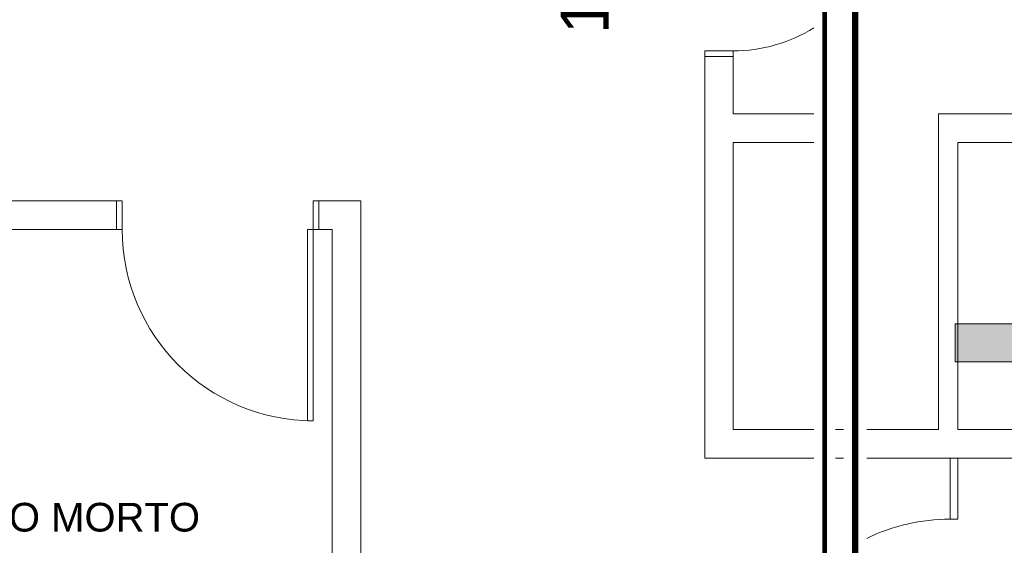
# Model space of a CAD drawing. Header units: millimetres. Extents: x -31934 to 32637, y -11608 to 10611.
# Tile 11 of 59: x -11496 to -6340, y 630 to 3380. Entities that reach past the tile are written whole.
import ezdxf

# ---------------------------------------------------------------- set-up
doc = ezdxf.new("R2010")
doc.units = ezdxf.units.MM
doc.linetypes.add('Centro', pattern=[30, 12, -6, 6, -6])
for name, color, linetype, lineweight in [('DIVISORIAS', 7, 'Continuous', 9), ('ESQ', 7, 'Continuous', 9), ('G-ANNO-SYMB', 111, 'Continuous', 9), ('G-ANNO-TEXT', 231, 'Continuous', 9), ('P-PIPE', 3, 'Continuous', 50), ('P-PIPE-CNTR', 3, 'Centro', 35), ('P-PIPE-IDEN', 2, 'Continuous', 9), ('PAREDES', 7, 'Continuous', 9), ('PEM1-Layout Terreo_dwg', 8, 'Continuous', 9)]:
    doc.layers.add(name, color=color, linetype=linetype, lineweight=lineweight)
doc.styles.add('Arial', font='arial.ttf', dxfattribs={"height": 150})
doc.styles.add('Arial_1', font='arial.ttf', dxfattribs={"height": 250})

# ---------------------------------------------------------------- blocks, each defined once
blk = doc.blocks.new('PEM1-Layout Terreo_dwg-1021386-PAVIMENTO TÉRREO TUBULAÇÃO FRIGORIGENA')
at = {"layer": 'DIVISORIAS', "flags": 128}
blk.add_lwpolyline([(86378.2, 28161.6), (86378.2, 27841.5), (86338.2, 27841.5), (86338.2, 28161.6)], dxfattribs=at)
at = {"layer": 'ESQ', "flags": 128}
for points in [[(85053.2, 30261.7), (85053.2, 30291.7), (85203.2, 30291.7), (85203.2, 30261.7)], [(81973.2, 29356.7), (82003.2, 29356.7), (82003.2, 29506.7), (81973.2, 29506.7)], [(83033.2, 29356.7), (83003.2, 29356.7), (83003.2, 29506.7), (83033.2, 29506.7)]]:
    blk.add_lwpolyline(points, dxfattribs=at)
blk.add_lwpolyline([(83003.2, 29356.7), (83003.2, 28356.7), (82973.2, 28356.7), (82973.2, 29356.7)], close=True, dxfattribs=at)
at = {"layer": 'ESQ'}
for centre, radius, start, end in [((85203.2, 31091.7), 800, 270, 301.8589), ((83003.2, 29356.7), 1000, 180, 270), ((86338.2, 26841.5), 1000, 90, 115.8833)]:
    blk.add_arc(centre, radius, start, end, dxfattribs=at)
at = {"layer": 'PAREDES'}
for p, q in [((85780.4, 28311.6), (85737.8, 28311.6)), ((85737.8, 28161.6), (85780.4, 28161.6))]:
    blk.add_line(p, q, dxfattribs=at)
at = {"layer": 'PAREDES', "flags": 128}
for points in [[(90318.2, 32598.7), (90318.2, 29961.6), (88423.2, 29961.6), (88423.2, 29981.6), (88273.2, 29981.6), (88273.2, 29961.6), (86278.2, 29961.6), (86278.2, 28311.6), (85902.6, 28311.6)], [(85625.1, 29961.6), (85203.2, 29961.6), (85203.2, 30261.7), (85053.2, 30261.7), (85053.2, 28161.6), (85625.1, 28161.6)], [(85625.1, 28311.6), (85203.2, 28311.6), (85203.2, 29811.6), (85625.1, 29811.6)], [(85902.6, 28161.6), (87318.2, 28161.6), (87318.2, 28311.6), (86378.2, 28311.6), (86378.2, 29811.6), (88273.2, 29811.6), (88273.2, 28311.6), (88178.2, 28311.6), (88178.2, 28161.6), (88518.2, 28161.6), (88518.2, 28311.6), (88423.2, 28311.6), (88423.2, 29811.6), (90318.2, 29811.6), (90318.2, 28501.6)], [(80318.2, 29506.7), (81973.2, 29506.7), (81973.2, 29356.7), (80318.2, 29356.7)], [(83103.2, 26361.7), (83103.2, 26371.7), (83103.2, 29286.7), (83103.2, 29356.7), (83033.2, 29356.7), (83033.2, 29506.7), (83253.2, 29506.7), (83253.2, 28311.6), (83253.2, 26511.7), (85365.7, 26511.7), (85625.1, 26511.7)]]:
    blk.add_lwpolyline(points, dxfattribs=at)
blk = doc.blocks.new('Corte - M_Final do corte - Preenchido-28045-PAVIMENTO TÉRREO TUBULAÇÃO FRIGORIGENA')
at = {"layer": 'G-ANNO-SYMB'}
blk.add_hatch(color=256, dxfattribs=at).paths.add_polyline_path([(0, 9), (0, 0), (-2, 0), (-2, 9)])
for p, q in [((0, 9), (-2, 9)), ((-2, 9), (-2, 0)), ((0, 0), (0, 9)), ((-2, 0), (0, 0))]:
    blk.add_line(p, q, dxfattribs=at)

msp = doc.modelspace()

# ---------------------------------------------------------------- hatches: boundary and pattern name
at = {"layer": 'P-PIPE'}
for color, points in [(10, [(-7280.545, -1614.828), (-7280.545, 5546.55), (-7286.895, 5546.284), (-7285.846, -1614.828), (-7282.188, -1614.828)]), (10, [(-7280.545, -1614.828), (-7274.195, -1614.828), (-7275.046, 5546.55), (-7280.545, 5546.284), (-7280.545, -1332.296)]), (170, [(-7120.49, -1792.162), (-7120.49, 5329.876), (-7131.6, 5329.876), (-7130.651, -1792.162), (-7123.366, -1792.162)]), (170, [(-7120.49, -1792.162), (-7109.38, -1792.162), (-7109.759, 5329.876), (-7120.49, 5329.876), (-7120.49, -1676.225)])]:
    msp.add_hatch(color=color, dxfattribs=at).paths.add_polyline_path(points)

# ---------------------------------------------------------------- linework, layer by layer
at = {"layer": 'P-PIPE', "color": 1}
for p, q in [((-7286.895, 5546.55), (-7286.895, -1614.828)), ((-7274.195, -1614.828), (-7274.195, 5546.55))]:
    msp.add_line(p, q, dxfattribs=at)
at = {"layer": 'P-PIPE', "color": 5}
for p, q in [((-7131.6, 5329.876), (-7131.6, -1792.162)), ((-7109.38, -1792.162), (-7109.38, 5329.876))]:
    msp.add_line(p, q, dxfattribs=at)
at = {"layer": 'P-PIPE-CNTR', "color": 10, "linetype": 'Continuous'}
msp.add_line((-7280.545, 5546.55), (-7280.545, -1614.828), dxfattribs=at)
at = {"layer": 'P-PIPE-CNTR', "color": 170, "linetype": 'Continuous'}
msp.add_line((-7120.49, -1792.162), (-7120.49, 5329.876), dxfattribs=at)

# ---------------------------------------------------------------- block references
at = {"layer": 'G-ANNO-SYMB', "extrusion": (0, 0, -1), "xscale": 99.99999999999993, "yscale": 99.99999999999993, "zscale": 99.99999999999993, "rotation": 270.0000000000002}
msp.add_blockref('Corte - M_Final do corte - Preenchido-28045-PAVIMENTO TÉRREO TUBULAÇÃO FRIGORIGENA', (5696.744, 1589.451), dxfattribs=at)
at = {"layer": 'PEM1-Layout Terreo_dwg', "color": 7}
msp.add_blockref('PEM1-Layout Terreo_dwg-1021386-PAVIMENTO TÉRREO TUBULAÇÃO FRIGORIGENA', (-92961.952, -27074.843), dxfattribs=at)

# ---------------------------------------------------------------- texts
at = {"layer": 'G-ANNO-TEXT', "color": 1, "insert": (-12355.935, 852.14), "char_height": 150, "width": 2204.64062, "attachment_point": 1, "style": 'Arial'}
msp.add_mtext('ARQUIVO MORTO', dxfattribs=at)

# ---------------------------------------------------------------- next in the draw order: texts
at = {"layer": 'P-PIPE-IDEN', "insert": (-8662.355, 3304.112), "char_height": 250, "width": 737.5525, "attachment_point": 1, "rotation": 90, "style": 'Arial_1', "bg_fill": 3, "box_fill_scale": 1.25, "bg_fill_color": 256, "bg_fill_true_color": 13158600, "bg_fill_transparency": 0}
msp.add_mtext('1/2"', dxfattribs=at)

doc.saveas('drawing.dxf')
